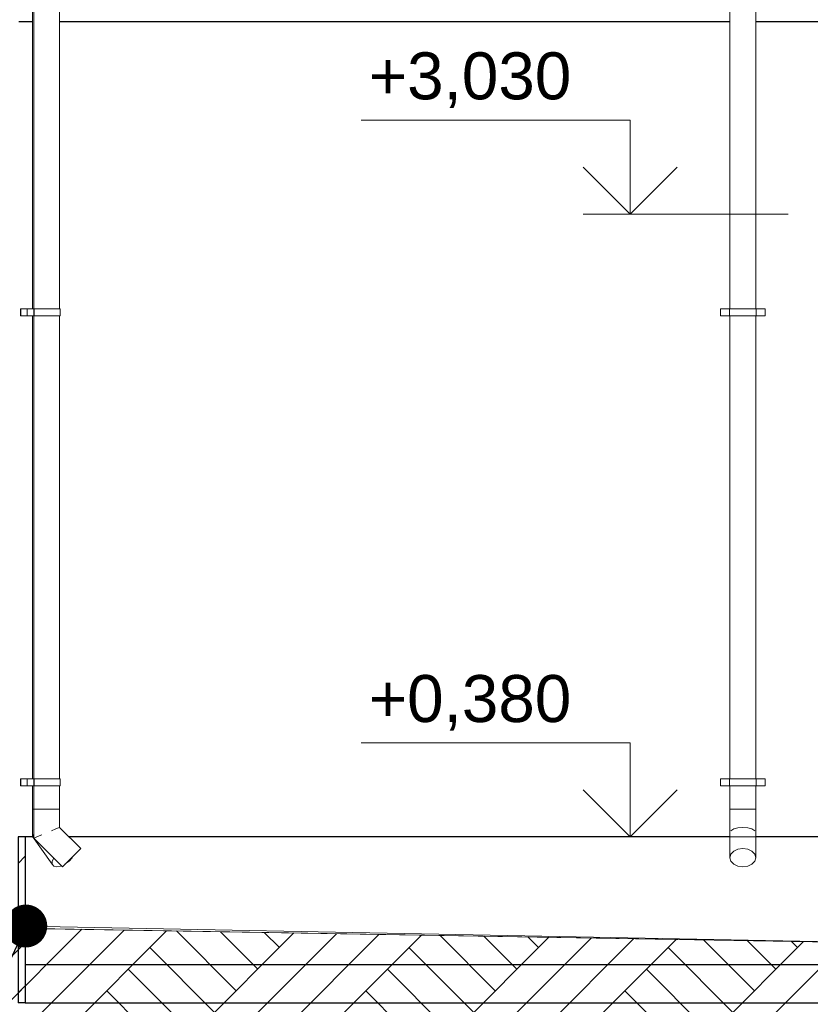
# Model space of a CAD drawing. Header units: millimetres. Extents: x -15683 to 202647, y -7448 to 20513.
# Tile 60 of 114: x 166691 to 170058, y -3013 to 1177. Entities that reach past the tile are written whole.
import ezdxf
from ezdxf.enums import TextEntityAlignment as Align

# ---------------------------------------------------------------- set-up
doc = ezdxf.new("R2010")
doc.units = ezdxf.units.MM
doc.header["$MEASUREMENT"] = 0
doc.set_wipeout_variables(frame=1)
doc.linetypes.add('Wipeout_Contour', pattern=[1000, 0, -1000])
for name, color, linetype, lineweight in [('1 Молдинги_Ном._пера__120', 7, 'Continuous', 5), ('1_Цоколь_Ном._пера__21', 7, 'Continuous', 30), ('2D - Общий_Ном._пера__120', 7, 'Continuous', 5), ('2D - Общий_Ном._пера__2', 8, 'Continuous', 15), ('Новый_1 ВОДОСТОК_Ном._пера__120', 7, 'Continuous', 5), ('Новый_Конструктив - Стены Несущие_Ном._пера__21', 7, 'Continuous', 30), ('Размер - Отметка Уровня_Ном._пера__1', 7, 'Continuous', 15), ('Размер - Отметка Уровня_Ном._пера__120', 7, 'Continuous', 5)]:
    doc.layers.add(name, color=color, linetype=linetype, lineweight=lineweight)
for name, color, linetype in [('1_Цоколь', 7, 'Continuous'), ('Новый_1 ВОДОСТОК', 7, 'Continuous'), ('Новый_Конструктив - Стены Несущие', 7, 'Continuous'), ('Размер - Отметка Уровня', 7, 'Continuous')]:
    doc.layers.add(name, color=color, linetype=linetype)
doc.layers.add('1_Цоколь_Ном._пера__178', color=7, linetype='Continuous', lineweight=5, true_color=0xbda888)
doc.styles.add('СГЕНЕРИР_СТИЛЬ_1', font='arial.ttf')
doc.dimstyles.new('СГЕНЕРИР_СТИЛЬ__3', dxfattribs={"dimtxt": 0.18, "dimasz": 364.8, "dimexe": 0.18, "dimexo": 0.0625, "dimgap": 0, "dimtad": 0, "dimtih": 1, "dimtoh": 1, "dimdec": 4, "dimzin": 0, "dimdsep": 46, "dimcen": 0.09, "dimadec": 0, "dimazin": 0, "dimtfac": 1, "dimtdec": 4, "dimtmove": 0, "dimatfit": 3, "dimldrblk": 'ARROWHEAD_11', "dimfxl": 1, "dimtolj": 1, "dimtzin": 0, "dimarcsym": 0})

# ---------------------------------------------------------------- blocks, each defined once
blk = doc.blocks.new('Элемент Разреза_213_3', base_point=(140863.2, -2680.3))
at = {"layer": 'Новый_Конструктив - Стены Несущие_Ном._пера__21', "color": 7, "linetype": 'Continuous', "lineweight": 30}
for p, q in [((166687.5, 1169.7), (166746.5, 1169.7)), ((166861.3, 1169.7), (169715.4, 1169.7)), ((169825.4, 1169.7), (170777.5, 1169.7)), ((166714.7, -3006.8), (170777.5, -3006.8))]:
    blk.add_line(p, q, dxfattribs=at)
blk = doc.blocks.new('Элемент Разреза_342_3', base_point=(140863.2, -2680.3))
at = {"color": 254, "linetype": 'Wipeout_Contour', "lineweight": 0, "ltscale": 666884.954679}
blk.add_wipeout([(166684.7, -2300.3), (166684.7, -3006.8), (166714.7, -3006.8), (166714.7, -2300.3)], dxfattribs=at).dxf.layer = '1_Цоколь'
at = {"layer": '1_Цоколь_Ном._пера__178', "linetype": 'Continuous', "lineweight": 5, "true_color": 0xbda888}
h = blk.add_hatch(dxfattribs=at)
h.set_pattern_fill('КАМЕНЬ_01_0003', color=43, style=0, pattern_type=2)
h.set_pattern_definition([(45, (140863.2, -2680.33), (-183.8478, 183.8478), [300, -100]), (45, (140912.7, -2447), (-183.8478, 183.8478), [300, -100])])
h.paths.add_polyline_path([(166684.7, -2300.3), (166684.7, -3006.8), (166714.7, -3006.8), (166714.7, -2300.3)])
at = {"layer": '1_Цоколь_Ном._пера__21', "color": 7, "linetype": 'Continuous', "lineweight": 30}
for p, q in [((166684.7, -2300.3), (166684.7, -3006.8)), ((166714.7, -2300.3), (166684.7, -2300.3)), ((166714.7, -2300.3), (166714.7, -3006.8)), ((166687.5, -3006.8), (166684.7, -3006.8)), ((166714.7, -3006.8), (166687.5, -3006.8))]:
    blk.add_line(p, q, dxfattribs=at)
blk = doc.blocks.new('Элемент Разреза_354_3', base_point=(140863.2, -2680.3))
at = {"layer": 'Новый_1 ВОДОСТОК_Ном._пера__120', "color": 7, "linetype": 'Continuous', "lineweight": 5}
for p, q in [((169715.4, 1916.6), (169715.4, -53.4)), ((169825.4, 1916.6), (169825.4, -53.4)), ((169675.4, -53.4), (169713.4, -53.4)), ((169675.4, -83.4), (169675.4, -53.4)), ((169675.4, -83.4), (169713.4, -83.4)), ((169713.4, -53.4), (169717.8, -53.4)), ((169713.4, -83.4), (169713.4, -53.4)), ((169713.4, -83.4), (169717.8, -83.4)), ((169715.4, -83.4), (169715.4, -2053.4)), ((169717.8, -53.4), (169730.1, -53.4)), ((169717.8, -83.4), (169730.1, -83.4)), ((169730.1, -53.4), (169748.6, -53.4)), ((169730.1, -83.4), (169748.6, -83.4)), ((169748.6, -53.4), (169770.4, -53.4)), ((169748.6, -83.4), (169770.4, -83.4)), ((169770.4, -53.4), (169792.2, -53.4)), ((169770.4, -83.4), (169792.2, -83.4)), ((169792.2, -53.4), (169810.7, -53.4)), ((169792.2, -83.4), (169810.7, -83.4)), ((169810.7, -53.4), (169823.1, -53.4)), ((169810.7, -83.4), (169823.1, -83.4)), ((169823.1, -53.4), (169827.4, -53.4)), ((169823.1, -83.4), (169827.4, -83.4)), ((169825.4, -83.4), (169825.4, -2053.4)), ((169827.4, -53.4), (169865.4, -53.4)), ((169827.4, -83.4), (169827.4, -53.4)), ((169827.4, -83.4), (169865.4, -83.4)), ((169865.4, -83.4), (169865.4, -53.4)), ((169675.4, -2053.4), (169713.4, -2053.4)), ((169675.4, -2083.4), (169675.4, -2053.4)), ((169675.4, -2083.4), (169713.4, -2083.4)), ((169713.4, -2053.4), (169717.8, -2053.4)), ((169713.4, -2083.4), (169713.4, -2053.4)), ((169713.4, -2083.4), (169717.8, -2083.4)), ((169715.4, -2083.4), (169715.4, -2183.4)), ((169717.8, -2053.4), (169730.1, -2053.4)), ((169717.8, -2083.4), (169730.1, -2083.4)), ((169730.1, -2053.4), (169748.6, -2053.4)), ((169730.1, -2083.4), (169748.6, -2083.4)), ((169748.6, -2053.4), (169770.4, -2053.4)), ((169748.6, -2083.4), (169770.4, -2083.4)), ((169770.4, -2053.4), (169792.2, -2053.4)), ((169770.4, -2083.4), (169792.2, -2083.4)), ((169792.2, -2053.4), (169810.7, -2053.4)), ((169792.2, -2083.4), (169810.7, -2083.4)), ((169810.7, -2053.4), (169823.1, -2053.4)), ((169810.7, -2083.4), (169823.1, -2083.4)), ((169823.1, -2053.4), (169827.4, -2053.4)), ((169823.1, -2083.4), (169827.4, -2083.4)), ((169825.4, -2083.4), (169825.4, -2183.4)), ((169827.4, -2053.4), (169865.4, -2053.4)), ((169827.4, -2083.4), (169827.4, -2053.4)), ((169827.4, -2083.4), (169865.4, -2083.4)), ((169865.4, -2083.4), (169865.4, -2053.4)), ((169719.6, -2183.4), (169715.4, -2183.4)), ((169715.4, -2183.4), (169715.4, -2283.4)), ((169731.5, -2183.4), (169719.6, -2183.4)), ((169749.4, -2183.4), (169731.5, -2183.4)), ((169770.4, -2183.4), (169749.4, -2183.4)), ((169791.5, -2183.4), (169770.4, -2183.4)), ((169809.3, -2183.4), (169791.5, -2183.4)), ((169821.2, -2183.4), (169809.3, -2183.4)), ((169825.4, -2183.4), (169821.2, -2183.4)), ((169825.4, -2183.4), (169825.4, -2283.4)), ((169749.4, -2262.4), (169731.5, -2267.3)), ((169770.4, -2260.6), (169749.4, -2262.4)), ((169791.5, -2262.4), (169770.4, -2260.6)), ((169809.3, -2267.3), (169791.5, -2262.4)), ((169715.4, -2283.4), (169715.4, -2389.5)), ((169731.5, -2267.3), (169719.6, -2274.7)), ((169821.2, -2274.7), (169809.3, -2267.3)), ((169825.4, -2283.4), (169825.4, -2389.5)), ((169719.6, -2374.6), (169715.4, -2389.5)), ((169731.5, -2362), (169719.6, -2374.6)), ((169749.4, -2353.5), (169731.5, -2362)), ((169770.4, -2350.6), (169749.4, -2353.5)), ((169791.5, -2353.5), (169770.4, -2350.6)), ((169809.3, -2362), (169791.5, -2353.5)), ((169821.2, -2374.6), (169809.3, -2362)), ((169825.4, -2389.5), (169821.2, -2374.6)), ((169715.4, -2389.5), (169719.6, -2404.4)), ((169719.6, -2404.4), (169731.5, -2417)), ((169731.5, -2417), (169749.4, -2425.4)), ((169749.4, -2425.4), (169770.4, -2428.4)), ((169770.4, -2428.4), (169791.5, -2425.4)), ((169791.5, -2425.4), (169809.3, -2417)), ((169809.3, -2417), (169821.2, -2404.4)), ((169821.2, -2404.4), (169825.4, -2389.5))]:
    blk.add_line(p, q, dxfattribs=at)
blk = doc.blocks.new('Элемент Разреза_355_3', base_point=(140863.2, -2680.3))
at = {"layer": 'Новый_1 ВОДОСТОК_Ном._пера__120', "color": 7, "linetype": 'Continuous', "lineweight": 5}
for p, q in [((166751.3, 8542.9), (166751.3, -2183.4)), ((166861.3, 1916.6), (166861.3, -53.4)), ((166751.4, -53.4), (166753.4, -53.4)), ((166751.4, -83.4), (166751.4, -53.4)), ((166751.4, -83.4), (166753.4, -83.4)), ((166753.4, -53.4), (166806.4, -53.4)), ((166753.4, -83.4), (166753.4, -53.4)), ((166753.4, -83.4), (166806.4, -83.4)), ((166806.4, -53.4), (166828.2, -53.4)), ((166806.4, -83.4), (166828.2, -83.4)), ((166828.2, -53.4), (166846.7, -53.4)), ((166828.2, -83.4), (166846.7, -83.4)), ((166846.7, -53.4), (166859.1, -53.4)), ((166846.7, -83.4), (166859.1, -83.4)), ((166859.1, -53.4), (166863.4, -53.4)), ((166859.1, -83.4), (166863.4, -83.4)), ((166861.3, -83.4), (166861.3, -2053.4)), ((166863.4, -83.4), (166863.4, -53.4)), ((166751.4, -2053.4), (166753.4, -2053.4)), ((166751.4, -2083.4), (166751.4, -2053.4)), ((166751.4, -2083.4), (166753.4, -2083.4)), ((166753.4, -2053.4), (166806.4, -2053.4)), ((166753.4, -2083.4), (166753.4, -2053.4)), ((166753.4, -2083.4), (166806.4, -2083.4)), ((166806.4, -2053.4), (166828.2, -2053.4)), ((166806.4, -2083.4), (166828.2, -2083.4)), ((166828.2, -2053.4), (166846.7, -2053.4)), ((166828.2, -2083.4), (166846.7, -2083.4)), ((166846.7, -2053.4), (166859.1, -2053.4)), ((166846.7, -2083.4), (166859.1, -2083.4)), ((166859.1, -2053.4), (166863.4, -2053.4)), ((166859.1, -2083.4), (166863.4, -2083.4)), ((166861.3, -2083.4), (166861.3, -2183.4)), ((166863.4, -2083.4), (166863.4, -2053.4)), ((166755.5, -2183.4), (166751.3, -2183.4)), ((166751.3, -2183.4), (166751.3, -2306.2)), ((166767.4, -2183.4), (166755.5, -2183.4)), ((166785.2, -2183.4), (166767.4, -2183.4)), ((166806.3, -2183.4), (166785.2, -2183.4)), ((166827.3, -2183.4), (166806.3, -2183.4)), ((166845.2, -2183.4), (166827.3, -2183.4)), ((166857.1, -2183.4), (166845.2, -2183.4)), ((166861.3, -2183.4), (166857.1, -2183.4)), ((166861.3, -2183.4), (166861.3, -2260.6)), ((166857.1, -2262.4), (166845.2, -2267.3)), ((166861.3, -2260.6), (166857.1, -2262.4)), ((166861.3, -2260.6), (166951.3, -2350.6)), ((166755.5, -2304.5), (166751.3, -2306.2)), ((166767.4, -2299.5), (166755.5, -2304.5)), ((166785.2, -2292.1), (166767.4, -2299.5)), ((166845.2, -2267.3), (166827.3, -2274.7)), ((166751.3, -2306.2), (166873.5, -2428.4)), ((166927.2, -2374.6), (166912.4, -2389.5)), ((166939.9, -2362), (166927.2, -2374.6)), ((166948.3, -2353.5), (166939.9, -2362)), ((166951.3, -2350.6), (166948.3, -2353.5)), ((166876.4, -2425.4), (166873.5, -2428.4)), ((166884.9, -2417), (166876.4, -2425.4)), ((166897.5, -2404.4), (166884.9, -2417)), ((166912.4, -2389.5), (166897.5, -2404.4))]:
    blk.add_line(p, q, dxfattribs=at)
blk = doc.blocks.new('Элемент Разреза_377_3', base_point=(140863.2, -2680.3))
at = {"layer": 'Новый_1 ВОДОСТОК_Ном._пера__120', "color": 7, "linetype": 'Continuous', "lineweight": 5}
for p, q in [((166746.5, 1916.6), (166746.5, -53.4)), ((166695.5, -53.4), (166696.9, -53.4)), ((166695.5, -83.4), (166695.5, -53.4)), ((166695.5, -83.4), (166696.9, -83.4)), ((166696.9, -53.4), (166723.7, -53.4)), ((166696.9, -83.4), (166696.9, -53.4)), ((166696.9, -83.4), (166723.7, -83.4)), ((166723.7, -53.4), (166751.3, -53.4)), ((166723.7, -83.4), (166723.7, -53.4)), ((166723.7, -83.4), (166751.3, -83.4)), ((166746.5, -83.4), (166746.5, -2053.4)), ((166695.5, -2053.4), (166696.9, -2053.4)), ((166695.5, -2083.4), (166695.5, -2053.4)), ((166695.5, -2083.4), (166696.9, -2083.4)), ((166696.9, -2053.4), (166723.7, -2053.4)), ((166696.9, -2083.4), (166696.9, -2053.4)), ((166696.9, -2083.4), (166723.7, -2083.4)), ((166723.7, -2053.4), (166751.3, -2053.4)), ((166723.7, -2083.4), (166723.7, -2053.4)), ((166723.7, -2083.4), (166751.3, -2083.4)), ((166746.5, -2083.4), (166746.5, -2183.4)), ((166750.6, -2183.4), (166746.5, -2183.4)), ((166746.5, -2183.4), (166746.5, -2299.5)), ((166751.3, -2183.4), (166750.6, -2183.4)), ((166750.6, -2292.1), (166746.5, -2299.5)), ((166746.5, -2299.5), (166829.5, -2417)), ((166915.4, -2389.5), (166918.4, -2383.4)), ((166830, -2404.4), (166829.5, -2417)), ((166829.5, -2417), (166836.2, -2425.4)), ((166836.6, -2391.5), (166830, -2404.4)), ((166836.2, -2425.4), (166849, -2428.4)), ((166849, -2428.4), (166865.9, -2425.4)), ((166865.9, -2425.4), (166869.1, -2424)), ((166885.8, -2416.1), (166901.9, -2404.4)), ((166901.9, -2404.4), (166915.4, -2389.5))]:
    blk.add_line(p, q, dxfattribs=at)
blk = doc.blocks.new('Элемент Разреза_383_3', base_point=(140863.2, -2680.3))
at = {"layer": '1_Цоколь_Ном._пера__21', "color": 7, "linetype": 'Continuous', "lineweight": 30}
for p, q in [((166747, -2300.3), (166714.7, -2300.3)), ((169715.4, -2300.3), (166901, -2300.3)), ((170787.5, -2300.3), (169825.4, -2300.3)), ((170787.5, -2845.2), (170787.5, -2760.1)), ((170787.5, -2845.2), (166714.7, -2845.2))]:
    blk.add_line(p, q, dxfattribs=at)
blk = doc.blocks.new('ARROWHEAD_11')
at = {"color": 0, "linetype": 'Continuous', "lineweight": 0}
blk.add_line((0, 0), (-1, 0), dxfattribs=at)
at = {"color": 0, "linetype": 'Continuous', "lineweight": 0, "const_width": 0.25, "flags": 128}
blk.add_lwpolyline([(-0.125, 0, 1), (0.125, 0, 1)], format="xyb", close=True, dxfattribs=at)
blk = doc.blocks.new('Отметка высоты (ГОСТ)[40]_3', base_point=(169291.3, 349.7))
at = {"layer": 'Размер - Отметка Уровня_Ном._пера__120', "color": 7, "linetype": 'Continuous', "lineweight": 5}
for p, q in [((169291.3, 749.7), (168144.7, 749.7)), ((169291.3, 349.7), (169291.3, 749.7)), ((169291.3, 349.7), (169091.3, 549.7)), ((169291.3, 349.7), (169491.3, 549.7)), ((169964.1, 349.7), (169091.3, 349.7))]:
    blk.add_line(p, q, dxfattribs=at)
at = {"layer": 'Размер - Отметка Уровня_Ном._пера__120', "color": 7, "lineweight": 5, "insert": (169091.3, 779.4), "char_height": 200, "attachment_point": 9, "style": 'СГЕНЕРИР_СТИЛЬ_1'}
blk.add_mtext('\\A1;+3,030{\\H0.66x;\\S^  ;}', dxfattribs=at)
at = {"layer": 'Размер - Отметка Уровня_Ном._пера__120', "color": 7, "lineweight": 5, "style": 'СГЕНЕРИР_СТИЛЬ_1'}
blk.add_attdef('addText', text='', height=150, dxfattribs=at).set_placement((169031.3, 514), align=Align.BOTTOM_RIGHT)
blk = doc.blocks.new('Отметка высоты (ГОСТ)[41]_3', base_point=(169291.3, -2300.3))
at = {"layer": 'Размер - Отметка Уровня_Ном._пера__120', "color": 7, "linetype": 'Continuous', "lineweight": 5}
for p, q in [((169291.3, -1900.3), (168144.7, -1900.3)), ((169291.3, -2300.3), (169291.3, -1900.3)), ((169291.3, -2300.3), (169091.3, -2100.3)), ((169291.3, -2300.3), (169491.3, -2100.3)), ((169964.1, -2300.3), (169091.3, -2300.3))]:
    blk.add_line(p, q, dxfattribs=at)
at = {"layer": 'Размер - Отметка Уровня_Ном._пера__120', "color": 7, "lineweight": 5, "insert": (169091.3, -1870.6), "char_height": 200, "attachment_point": 9, "style": 'СГЕНЕРИР_СТИЛЬ_1'}
blk.add_mtext('\\A1;+0,380{\\H0.66x;\\S^  ;}', dxfattribs=at)
at = {"layer": 'Размер - Отметка Уровня_Ном._пера__120', "color": 7, "lineweight": 5, "style": 'СГЕНЕРИР_СТИЛЬ_1'}
blk.add_attdef('addText', text='', height=150, dxfattribs=at).set_placement((169031.3, -2136), align=Align.BOTTOM_RIGHT)

msp = doc.modelspace()

# ---------------------------------------------------------------- block references
at = {"layer": 'Новый_1 ВОДОСТОК', "lineweight": 0}
for name in ['Элемент Разреза_355_3', 'Элемент Разреза_354_3']:
    msp.add_blockref(name, (140863.2, -2680.3), dxfattribs=at)
at = {"layer": 'Новый_Конструктив - Стены Несущие', "lineweight": 0}
msp.add_blockref('Элемент Разреза_213_3', (140863.2, -2680.3), dxfattribs=at)
at = {"layer": 'Размер - Отметка Уровня', "color": 7, "linetype": 'Continuous', "lineweight": 5}
for name, p in [('Отметка высоты (ГОСТ)[40]_3', (169291.3, 349.7)), ('Отметка высоты (ГОСТ)[41]_3', (169291.3, -2300.3))]:
    msp.add_blockref(name, p, dxfattribs=at)

# ---------------------------------------------------------------- next in the draw order: block references
at = {"layer": '1_Цоколь', "lineweight": 0}
msp.add_blockref('Элемент Разреза_342_3', (140863.2, -2680.3), dxfattribs=at)

# ---------------------------------------------------------------- next in the draw order: hatches: boundary and pattern name
at = {"layer": '2D - Общий_Ном._пера__2', "linetype": 'Continuous', "lineweight": 15}
h = msp.add_hatch(dxfattribs=at)
h.set_pattern_fill('ГРУНТ_02_0003', color=8, style=0, pattern_type=2)
h.set_pattern_definition([(45, (140863.2, -2680.33), (-275.7716, 275.7716), []), (45, (140771.3, -2588.4), (-551.543, 551.543), []), (45, (140679.34, -2496.5), (-551.543, 551.543), []), (135, (140587.42, -2404.56), (91.92388, 91.92388), [390, -390])])
h.paths.add_polyline_path([(165844.4, -2675.4), (170819.7, -2760.3), (174399.7, -2740.3), (174397.4, -2894.9), (177750.7, -3000.3), (179409.2, -3000.3), (179409.2, -3681.3), (165850.8, -3681.3)])

# ---------------------------------------------------------------- next in the draw order: linework, layer by layer
at = {"layer": '1 Молдинги_Ном._пера__120', "color": 7, "linetype": 'Continuous', "lineweight": 5}
for p, q in [((166717.5, -2680.3), (166717.5, -2690.3)), ((166717.5, -2690.3), (170787.5, -2760.3))]:
    msp.add_line(p, q, dxfattribs=at)
msp.add_lwpolyline([(179759.2, -3000.3), (177687.1, -3000.3), (174397.4, -2894.9), (174399.7, -2740.3), (170819.7, -2760.3), (166717.5, -2680.3)], dxfattribs=at)
at = {"layer": '2D - Общий_Ном._пера__120', "color": 7, "linetype": 'Continuous', "lineweight": 5, "flags": 128}
msp.add_lwpolyline([(165844.4, -2675.4), (170819.7, -2760.3), (174399.7, -2740.3), (174397.4, -2894.9), (177750.7, -3000.3), (179409.2, -3000.3), (179409.2, -3681.3), (165850.8, -3681.3)], close=True, dxfattribs=at)

# ---------------------------------------------------------------- next in the draw order: block references
at = {"layer": '1_Цоколь', "lineweight": 0}
msp.add_blockref('Элемент Разреза_383_3', (140863.2, -2680.3), dxfattribs=at)
at = {"layer": 'Новый_1 ВОДОСТОК', "lineweight": 0}
msp.add_blockref('Элемент Разреза_377_3', (140863.2, -2680.3), dxfattribs=at)

# ---------------------------------------------------------------- next in the draw order: leaders
at = {"layer": 'Размер - Отметка Уровня_Ном._пера__1', "color": 7, "linetype": 'Continuous', "lineweight": 15, "annotation_type": 0, "has_hookline": 1, "hookline_direction": 1, "text_width": 770}
msp.add_leader([(166717.5, -2680.3), (166023.3, -4186.8), (165867.6, -4216.6)], dimstyle='СГЕНЕРИР_СТИЛЬ__3', dxfattribs=at)

doc.saveas('drawing.dxf')
